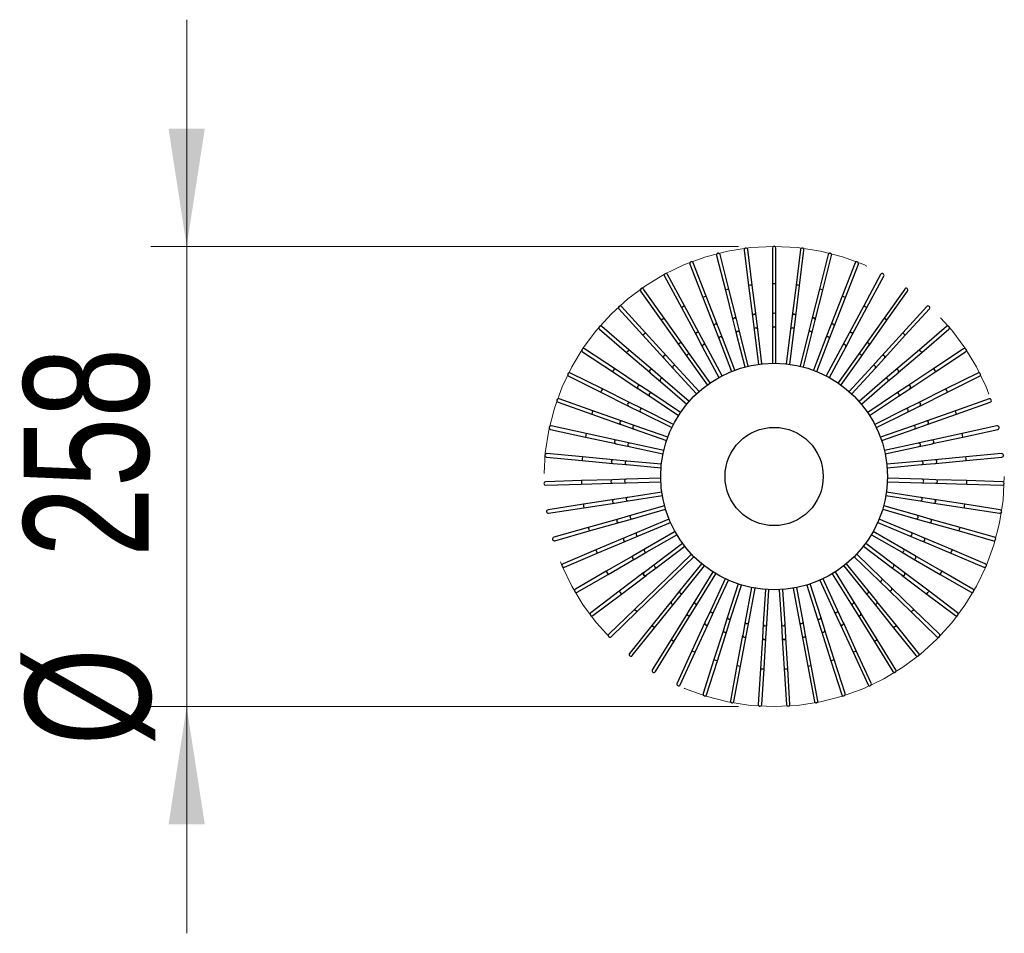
# Model space of a CAD drawing. Header units: millimetres. Extents: x 74 to 103, y 124 to 242.
# Tile 17 of 17: x 74 to 102, y 216 to 242. Entities that reach past the tile are written whole.
import ezdxf

# ---------------------------------------------------------------- set-up
doc = ezdxf.new("R2010")
doc.units = ezdxf.units.MM
doc.linetypes.add('CENTERX2', pattern=[20.32, 12.7, -2.54, 2.54, -2.54])
doc.styles.add('SLDTEXTSTYLE0', font='TXT', dxfattribs={"width": 0.75})
doc.dimstyles.new('SLDDIMSTYLE2', dxfattribs={"dimtxt": 3.5, "dimasz": 3.302, "dimexe": 0, "dimexo": 0.0625, "dimgap": 0.875, "dimtad": 1, "dimdec": 0, "dimlfac": 20, "dimrnd": 1e-09, "dimzin": 12, "dimdsep": 46, "dimtxsty": 'SLDTEXTSTYLE0', "dimsah": 1, "dimcen": 0.09, "dimadec": 0, "dimazin": 3, "dimtfac": 1, "dimtdec": 0, "dimtmove": 0, "dimatfit": 0, "dimfxl": 0, "dimfrac": 2, "dimtolj": 1, "dimtzin": 12, "dimarcsym": 0})

# ---------------------------------------------------------------- blocks, each defined once
blk = doc.blocks.new('_D_2')
at = {"color": 7, "linetype": 'Continuous', "lineweight": 0}
for p, q in [((78.933, 235.627), (78.933, 241.977)), ((94.378, 235.627), (77.933, 235.627)), ((78.933, 222.743), (78.933, 235.627)), ((94.378, 222.743), (77.933, 222.743)), ((78.933, 222.743), (78.933, 216.393))]:
    blk.add_line(p, q, dxfattribs=at)
at = {"color": 7, "linetype": 'Continuous', "lineweight": 18}
for points in [[(78.933, 235.627), (79.441, 238.929), (78.425, 238.929)], [(78.933, 222.743), (78.425, 219.441), (79.441, 219.441)]]:
    blk.add_solid(points, dxfattribs=at)
at = {"color": 7, "linetype": 'Continuous', "lineweight": 18, "char_height": 3.5, "attachment_point": 1, "rotation": 90, "style": 'SLDTEXTSTYLE0'}
for s, insert in [('258', (74.367, 226.93)), ('%%c', (74.421, 221.652))]:
    blk.add_mtext(s, dxfattribs=dict(at, insert=insert))

msp = doc.modelspace()

# ---------------------------------------------------------------- linework, layer by layer
at = {"color": 7, "linetype": 'Continuous', "lineweight": 25}
for p, q in [((94.10981, 234.43076), (93.8659, 235.40055)), ((94.54192, 235.52693), (94.66481, 234.5345)), ((94.76405, 234.54679), (94.64117, 235.53921)), ((95.3276, 235.58155), (95.3276, 234.58155)), ((95.4276, 234.58155), (95.4276, 235.58155)), ((96.11403, 235.53921), (95.99115, 234.54679)), ((96.09039, 234.5345), (96.21328, 235.52693)), ((96.8893, 235.40055), (96.64539, 234.43076)), ((93.02029, 235.13155), (93.38154, 234.19908)), ((93.47478, 234.2352), (93.11354, 235.16767)), ((93.76892, 235.37616), (94.01283, 234.40637)), ((96.74237, 234.40637), (96.98628, 235.37616)), ((97.64166, 235.16767), (97.28042, 234.2352)), ((97.37366, 234.19908), (97.73491, 235.13155)), ((92.8686, 233.96309), (92.39551, 234.8441)), ((98.35969, 234.8441), (97.8866, 233.96309)), ((92.30741, 234.79679), (92.7805, 233.91578)), ((95.3276, 234.58155), (95.3276, 233.71296)), ((95.3776, 234.58155), (95.3276, 234.58155)), ((95.4276, 234.58155), (95.3776, 234.58155)), ((95.4276, 233.71296), (95.4276, 234.58155)), ((97.9747, 233.91578), (98.44779, 234.79679)), ((91.64106, 234.37697), (92.21883, 233.56077)), ((92.30045, 233.61855), (91.72268, 234.43474)), ((94.06132, 234.41856), (94.01283, 234.40637)), ((94.01283, 234.40637), (94.22469, 233.56401)), ((94.10981, 234.43076), (94.06132, 234.41856)), ((94.32167, 233.5884), (94.10981, 234.43076)), ((94.71443, 234.54065), (94.66481, 234.5345)), ((94.66481, 234.5345), (94.77155, 233.6725)), ((94.76405, 234.54679), (94.71443, 234.54065)), ((94.87079, 233.68479), (94.76405, 234.54679)), ((95.99115, 234.54679), (95.88441, 233.68479)), ((95.98365, 233.6725), (96.09039, 234.5345)), ((96.04077, 234.54065), (95.99115, 234.54679)), ((96.09039, 234.5345), (96.04077, 234.54065)), ((96.64539, 234.43076), (96.43353, 233.5884)), ((96.53051, 233.56401), (96.74237, 234.40637)), ((96.69388, 234.41856), (96.64539, 234.43076)), ((96.74237, 234.40637), (96.69388, 234.41856)), ((99.03252, 234.43474), (98.45475, 233.61855)), ((98.53637, 233.56077), (99.11414, 234.37697)), ((93.42816, 234.21714), (93.38154, 234.19908)), ((93.38154, 234.19908), (93.69531, 233.38914)), ((93.47478, 234.2352), (93.42816, 234.21714)), ((93.78855, 233.42527), (93.47478, 234.2352)), ((97.28042, 234.2352), (96.96665, 233.42527)), ((97.05989, 233.38914), (97.37366, 234.19908)), ((97.32704, 234.21714), (97.28042, 234.2352)), ((97.37366, 234.19908), (97.32704, 234.21714)), ((91.03136, 233.87844), (91.70505, 233.13943)), ((91.77895, 233.2068), (91.10526, 233.94581)), ((92.82455, 233.93943), (92.7805, 233.91578)), ((92.7805, 233.91578), (93.19142, 233.15054)), ((92.8686, 233.96309), (92.82455, 233.93943)), ((93.27953, 233.19785), (92.8686, 233.96309)), ((97.8866, 233.96309), (97.47568, 233.19785)), ((97.56378, 233.15054), (97.9747, 233.91578)), ((97.93065, 233.93943), (97.8866, 233.96309)), ((97.9747, 233.91578), (97.93065, 233.93943)), ((99.64994, 233.94581), (98.97625, 233.2068)), ((99.05015, 233.13943), (99.72385, 233.87844)), ((92.25964, 233.58966), (92.21883, 233.56077)), ((92.21883, 233.56077), (92.72068, 232.85183)), ((92.30045, 233.61855), (92.25964, 233.58966)), ((92.8023, 232.90961), (92.30045, 233.61855)), ((94.22469, 233.56401), (94.22529, 233.56165)), ((94.22529, 233.56165), (94.31909, 233.18867)), ((94.32226, 233.58604), (94.32167, 233.5884)), ((94.41607, 233.21306), (94.32226, 233.58604)), ((94.77155, 233.6725), (94.77185, 233.67008)), ((94.77185, 233.67008), (94.81911, 233.2884)), ((94.87109, 233.68237), (94.87079, 233.68479)), ((94.91836, 233.30069), (94.87109, 233.68237)), ((95.3276, 233.71296), (95.3276, 233.71053)), ((95.3276, 233.71053), (95.3276, 233.32593)), ((95.4276, 233.71053), (95.4276, 233.71296)), ((95.4276, 233.32593), (95.4276, 233.71053)), ((95.88411, 233.68237), (95.83684, 233.30069)), ((95.88441, 233.68479), (95.88411, 233.68237)), ((95.93609, 233.2884), (95.98335, 233.67008)), ((95.98335, 233.67008), (95.98365, 233.6725)), ((96.43294, 233.58604), (96.33913, 233.21306)), ((96.43353, 233.5884), (96.43294, 233.58604)), ((96.43611, 233.18867), (96.52992, 233.56165)), ((96.52992, 233.56165), (96.53051, 233.56401)), ((98.45475, 233.61855), (97.9529, 232.90961)), ((98.03452, 232.85183), (98.53637, 233.56077)), ((98.49556, 233.58966), (98.45475, 233.61855)), ((98.53637, 233.56077), (98.49556, 233.58966)), ((90.48754, 233.30876), (91.24694, 232.65814)), ((91.312, 232.73408), (90.5526, 233.3847)), ((91.77895, 233.2068), (91.742, 233.17311)), ((92.36412, 232.5649), (91.77895, 233.2068)), ((93.28068, 233.19571), (93.27953, 233.19785)), ((93.46263, 232.85687), (93.28068, 233.19571)), ((93.69531, 233.38914), (93.69619, 233.38687)), ((93.69619, 233.38687), (93.83512, 233.02824)), ((93.78943, 233.42299), (93.78855, 233.42527)), ((93.92837, 233.06437), (93.78943, 233.42299)), ((94.31909, 233.18867), (94.55478, 232.25158)), ((94.65176, 232.27597), (94.41607, 233.21306)), ((94.81911, 233.2884), (94.93786, 232.32945)), ((95.0371, 232.34174), (94.91836, 233.30069)), ((95.3276, 233.32593), (95.3276, 232.35966)), ((95.4276, 232.35966), (95.4276, 233.32593)), ((95.83684, 233.30069), (95.7181, 232.34174)), ((95.81734, 232.32945), (95.93609, 233.2884)), ((96.33913, 233.21306), (96.10344, 232.27597)), ((96.20042, 232.25158), (96.43611, 233.18867)), ((96.96577, 233.42299), (96.82683, 233.06437)), ((96.92008, 233.02824), (97.05901, 233.38687)), ((96.96665, 233.42527), (96.96577, 233.42299)), ((97.05901, 233.38687), (97.05989, 233.38914)), ((97.47452, 233.19571), (97.29257, 232.85687)), ((97.47568, 233.19785), (97.47452, 233.19571)), ((98.97625, 233.2068), (98.39108, 232.5649)), ((99.0132, 233.17311), (98.97625, 233.2068)), ((100.2026, 233.3847), (99.4432, 232.73408)), ((99.50826, 232.65814), (100.26767, 233.30876)), ((91.742, 233.17311), (91.70505, 233.13943)), ((91.70505, 233.13943), (92.29022, 232.49753)), ((92.80371, 232.90762), (92.8023, 232.90961)), ((93.02592, 232.59371), (92.80371, 232.90762)), ((93.19142, 233.15054), (93.19258, 233.1484)), ((93.19258, 233.1484), (93.37453, 232.80956)), ((93.83512, 233.02824), (94.18418, 232.12722)), ((94.27742, 232.16335), (93.92837, 233.06437)), ((96.82683, 233.06437), (96.47778, 232.16335)), ((96.57102, 232.12722), (96.92008, 233.02824)), ((97.38067, 232.80956), (97.56262, 233.1484)), ((97.56262, 233.1484), (97.56378, 233.15054)), ((97.95149, 232.90762), (97.72928, 232.59371)), ((97.9529, 232.90961), (97.95149, 232.90762)), ((98.46499, 232.49753), (99.05015, 233.13943)), ((99.05015, 233.13943), (99.0132, 233.17311)), ((90.01784, 232.67657), (90.85145, 232.12421)), ((90.90668, 232.20757), (90.07308, 232.75993)), ((91.27947, 232.69611), (91.24694, 232.65814)), ((91.24694, 232.65814), (91.90655, 232.09302)), ((91.312, 232.73408), (91.27947, 232.69611)), ((91.97161, 232.16896), (91.312, 232.73408)), ((92.72068, 232.85183), (92.72209, 232.84984)), ((92.72209, 232.84984), (92.9443, 232.53594)), ((93.37453, 232.80956), (93.83166, 231.95826)), ((93.91977, 232.00557), (93.46263, 232.85687)), ((97.29257, 232.85687), (96.83544, 232.00557)), ((96.92354, 231.95826), (97.38067, 232.80956)), ((97.8109, 232.53594), (98.03311, 232.84984)), ((98.03311, 232.84984), (98.03452, 232.85183)), ((99.4432, 232.73408), (98.78359, 232.16896)), ((98.84865, 232.09302), (99.50826, 232.65814)), ((99.47573, 232.69611), (99.4432, 232.73408)), ((99.50826, 232.65814), (99.47573, 232.69611)), ((100.68212, 232.75993), (99.84852, 232.20757)), ((99.90375, 232.12421), (100.73736, 232.67657)), ((92.29022, 232.49753), (92.29186, 232.49573)), ((92.29186, 232.49573), (92.55096, 232.21151)), ((92.36576, 232.5631), (92.36412, 232.5649)), ((92.62486, 232.27888), (92.36576, 232.5631)), ((92.9443, 232.53594), (93.50259, 231.74727)), ((93.58421, 231.80504), (93.02592, 232.59371)), ((97.72928, 232.59371), (97.171, 231.80504)), ((97.25261, 231.74727), (97.8109, 232.53594)), ((98.38944, 232.5631), (98.13034, 232.27888)), ((98.20424, 232.21151), (98.46334, 232.49573)), ((98.39108, 232.5649), (98.38944, 232.5631)), ((98.46334, 232.49573), (98.46499, 232.49753)), ((90.56914, 231.63524), (89.67398, 232.08098)), ((90.87907, 232.16589), (90.85145, 232.12421)), ((90.85145, 232.12421), (91.5755, 231.64443)), ((90.90668, 232.20757), (90.87907, 232.16589)), ((91.63074, 231.72779), (90.90668, 232.20757)), ((91.90655, 232.09302), (91.9084, 232.09144)), ((91.9084, 232.09144), (92.20047, 231.84121)), ((91.97346, 232.16738), (91.97161, 232.16896)), ((92.26553, 231.91715), (91.97346, 232.16738)), ((92.55096, 232.21151), (93.20193, 231.49743)), ((93.27583, 231.5648), (92.62486, 232.27888)), ((98.13034, 232.27888), (97.47937, 231.5648)), ((97.55327, 231.49743), (98.20424, 232.21151)), ((98.78174, 232.16738), (98.48967, 231.91715)), ((98.55473, 231.84121), (98.8468, 232.09144)), ((98.78359, 232.16896), (98.78174, 232.16738)), ((98.8468, 232.09144), (98.84865, 232.09302)), ((99.84852, 232.20757), (99.12446, 231.72779)), ((99.1797, 231.64443), (99.90375, 232.12421)), ((99.87614, 232.16589), (99.84852, 232.20757)), ((99.90375, 232.12421), (99.87614, 232.16589)), ((101.08123, 232.08098), (100.18606, 231.63524)), ((89.6294, 231.99146), (90.52456, 231.54572)), ((92.20047, 231.84121), (92.93426, 231.21254)), ((92.99932, 231.28848), (92.26553, 231.91715)), ((98.48967, 231.91715), (97.75588, 231.28848)), ((97.82094, 231.21254), (98.55473, 231.84121)), ((100.23064, 231.54572), (101.1258, 231.99146)), ((90.54685, 231.59048), (90.52456, 231.54572)), ((90.52456, 231.54572), (91.30209, 231.15856)), ((90.56914, 231.63524), (90.54685, 231.59048)), ((91.34667, 231.24807), (90.56914, 231.63524)), ((91.5755, 231.64443), (91.57754, 231.64309)), ((91.57754, 231.64309), (91.89814, 231.43065)), ((91.63277, 231.72645), (91.63074, 231.72779)), ((91.95337, 231.51401), (91.63277, 231.72645)), ((99.12243, 231.72645), (98.80183, 231.51401)), ((98.85706, 231.43065), (99.17767, 231.64309)), ((99.12446, 231.72779), (99.12243, 231.72645)), ((99.17767, 231.64309), (99.1797, 231.64443)), ((100.18606, 231.63524), (99.40853, 231.24807)), ((99.45311, 231.15856), (100.23064, 231.54572)), ((100.20835, 231.59048), (100.18606, 231.63524)), ((100.23064, 231.54572), (100.20835, 231.59048)), ((89.3281, 231.2638), (90.27125, 230.93145)), ((90.30449, 231.02576), (89.36133, 231.35812)), ((91.89814, 231.43065), (92.70362, 230.89691)), ((92.75886, 230.98027), (91.95337, 231.51401)), ((98.80183, 231.51401), (97.99634, 230.98027)), ((98.05158, 230.89691), (98.85706, 231.43065)), ((101.39387, 231.35812), (100.45072, 231.02576)), ((100.48395, 230.93145), (101.42711, 231.2638)), ((90.28787, 230.9786), (90.27125, 230.93145)), ((90.30449, 231.02576), (90.28787, 230.9786)), ((91.1237, 230.73708), (90.30449, 231.02576)), ((91.30209, 231.15856), (91.30427, 231.15747)), ((91.30427, 231.15747), (91.64855, 230.98604)), ((91.34885, 231.24699), (91.34667, 231.24807)), ((91.69313, 231.07556), (91.34885, 231.24699)), ((91.64855, 230.98604), (92.51352, 230.55534)), ((92.5581, 230.64485), (91.69313, 231.07556)), ((99.06208, 231.07556), (98.1971, 230.64485)), ((98.24168, 230.55534), (99.10665, 230.98604)), ((99.40635, 231.24699), (99.06208, 231.07556)), ((99.10665, 230.98604), (99.45093, 231.15747)), ((99.40853, 231.24807), (99.40635, 231.24699)), ((99.45093, 231.15747), (99.45311, 231.15856)), ((100.45072, 231.02576), (99.6315, 230.73708)), ((100.46733, 230.9786), (100.45072, 231.02576)), ((100.48395, 230.93145), (100.46733, 230.9786)), ((90.27125, 230.93145), (91.09046, 230.64277)), ((91.126, 230.73627), (91.1237, 230.73708)), ((91.48873, 230.60845), (91.126, 230.73627)), ((99.62921, 230.73627), (99.26647, 230.60845)), ((99.6315, 230.73708), (99.62921, 230.73627)), ((99.66474, 230.64277), (100.48395, 230.93145)), ((89.11849, 230.50463), (90.09534, 230.2907)), ((90.11674, 230.38838), (89.13989, 230.60232)), ((91.09046, 230.64277), (91.09276, 230.64196)), ((91.09276, 230.64196), (91.4555, 230.51413)), ((91.4555, 230.51413), (92.36684, 230.19299)), ((92.40007, 230.28731), (91.48873, 230.60845)), ((99.26647, 230.60845), (98.35513, 230.28731)), ((98.38836, 230.19299), (99.29971, 230.51413)), ((99.29971, 230.51413), (99.66244, 230.64196)), ((99.66244, 230.64196), (99.66474, 230.64277)), ((101.61531, 230.60232), (100.63847, 230.38838)), ((100.65986, 230.2907), (101.63671, 230.50463)), ((90.10604, 230.33954), (90.09534, 230.2907)), ((90.09534, 230.2907), (90.94382, 230.10488)), ((90.11674, 230.38838), (90.10604, 230.33954)), ((90.96521, 230.20256), (90.11674, 230.38838)), ((90.96759, 230.20204), (90.96521, 230.20256)), ((91.34329, 230.11977), (90.96759, 230.20204)), ((99.78761, 230.20204), (99.41191, 230.11977)), ((99.78999, 230.20256), (99.78761, 230.20204)), ((100.63847, 230.38838), (99.78999, 230.20256)), ((99.81138, 230.10488), (100.65986, 230.2907)), ((100.64916, 230.33954), (100.63847, 230.38838)), ((100.65986, 230.2907), (100.64916, 230.33954)), ((90.94382, 230.10488), (90.9462, 230.10436)), ((90.9462, 230.10436), (91.32189, 230.02208)), ((91.32189, 230.02208), (92.2658, 229.81536)), ((92.28719, 229.91305), (91.34329, 230.11977)), ((99.41191, 230.11977), (98.46801, 229.91305)), ((98.48941, 229.81536), (99.43331, 230.02208)), ((99.43331, 230.02208), (99.809, 230.10436)), ((99.809, 230.10436), (99.81138, 230.10488)), ((89.00377, 229.72546), (89.99951, 229.63319)), ((90.00873, 229.73276), (89.013, 229.82503)), ((90.00412, 229.68298), (89.99951, 229.63319)), ((89.99951, 229.63319), (90.86439, 229.55305)), ((90.00873, 229.73276), (90.00412, 229.68298)), ((90.87362, 229.65262), (90.00873, 229.73276)), ((90.87604, 229.6524), (90.87362, 229.65262)), ((91.259, 229.61691), (90.87604, 229.6524)), ((92.22115, 229.52775), (91.259, 229.61691)), ((99.4962, 229.61691), (98.53405, 229.52775)), ((99.87916, 229.6524), (99.4962, 229.61691)), ((99.88158, 229.65262), (99.87916, 229.6524)), ((100.74647, 229.73276), (99.88158, 229.65262)), ((99.89081, 229.55305), (100.75569, 229.63319)), ((101.7422, 229.82503), (100.74647, 229.73276)), ((100.75108, 229.68298), (100.74647, 229.73276)), ((100.75569, 229.63319), (100.75108, 229.68298)), ((100.75569, 229.63319), (101.75143, 229.72546)), ((90.86439, 229.55305), (90.86682, 229.55282)), ((90.86682, 229.55282), (91.24977, 229.51734)), ((91.24977, 229.51734), (92.21192, 229.42818)), ((98.54328, 229.42818), (99.50543, 229.51734)), ((99.50543, 229.51734), (99.88838, 229.55282)), ((99.88838, 229.55282), (99.89081, 229.55305)), ((89.98212, 229.06884), (88.98259, 229.03805)), ((90.8503, 229.09559), (89.98212, 229.06884)), ((89.98212, 229.06884), (89.98366, 229.01887)), ((90.85273, 229.09567), (90.8503, 229.09559)), ((91.23715, 229.10751), (90.85273, 229.09567)), ((92.20296, 229.13727), (91.23715, 229.10751)), ((99.51805, 229.10751), (98.55224, 229.13727)), ((99.90247, 229.09567), (99.51805, 229.10751)), ((99.9049, 229.09559), (99.90247, 229.09567)), ((100.77308, 229.06884), (99.9049, 229.09559)), ((100.77154, 229.01887), (100.77308, 229.06884)), ((101.77261, 229.03805), (100.77308, 229.06884)), ((88.98567, 228.93809), (89.9852, 228.96889)), ((89.98366, 229.01887), (89.9852, 228.96889)), ((89.9852, 228.96889), (90.85338, 228.99564)), ((90.85338, 228.99564), (90.85581, 228.99571)), ((90.85581, 228.99571), (91.24023, 229.00756)), ((91.24023, 229.00756), (92.20604, 229.03731)), ((98.54916, 229.03731), (99.51498, 229.00756)), ((99.51498, 229.00756), (99.89939, 228.99571)), ((99.89939, 228.99571), (99.90182, 228.99564)), ((99.90182, 228.99564), (100.77, 228.96889)), ((100.77, 228.96889), (100.77154, 229.01887)), ((100.77, 228.96889), (101.76953, 228.93809)), ((90.89561, 228.53992), (90.0373, 228.40668)), ((90.89801, 228.54029), (90.89561, 228.53992)), ((91.27806, 228.59928), (90.89801, 228.54029)), ((90.91335, 228.44147), (91.2934, 228.50047)), ((92.23289, 228.7475), (91.27806, 228.59928)), ((91.2934, 228.50047), (92.24823, 228.64869)), ((98.50697, 228.64869), (99.4618, 228.50047)), ((99.47714, 228.59928), (98.52231, 228.7475)), ((99.4618, 228.50047), (99.84185, 228.44147)), ((99.85719, 228.54029), (99.47714, 228.59928)), ((99.8596, 228.53992), (99.85719, 228.54029)), ((100.71791, 228.40668), (99.8596, 228.53992)), ((90.0373, 228.40668), (89.04913, 228.25329)), ((89.06447, 228.15447), (90.05264, 228.30787)), ((90.0373, 228.40668), (90.04497, 228.35727)), ((90.04497, 228.35727), (90.05264, 228.30787)), ((90.05264, 228.30787), (90.91094, 228.4411)), ((90.91094, 228.4411), (90.91335, 228.44147)), ((92.3105, 228.36437), (91.38111, 228.09994)), ((91.40848, 228.00376), (92.33787, 228.26819)), ((98.41734, 228.26819), (99.34672, 228.00376)), ((99.37409, 228.09994), (98.4447, 228.36437)), ((99.84185, 228.44147), (99.84426, 228.4411)), ((99.84426, 228.4411), (100.70257, 228.30787)), ((100.70257, 228.30787), (100.71024, 228.35727)), ((100.70257, 228.30787), (101.69073, 228.15447)), ((100.71024, 228.35727), (100.71791, 228.40668)), ((101.70607, 228.25329), (100.71791, 228.40668)), ((91.00886, 227.99402), (90.17343, 227.75632)), ((91.0112, 227.99469), (91.00886, 227.99402)), ((91.38111, 228.09994), (91.0112, 227.99469)), ((91.03857, 227.89851), (91.40848, 228.00376)), ((92.4346, 227.99368), (91.54475, 227.61704)), ((99.21045, 227.61704), (98.3206, 227.99368)), ((99.34672, 228.00376), (99.71664, 227.89851)), ((99.744, 227.99469), (99.37409, 228.09994)), ((99.74635, 227.99402), (99.744, 227.99469)), ((100.58178, 227.75632), (99.74635, 227.99402)), ((90.17343, 227.75632), (89.2116, 227.48266)), ((90.17343, 227.75632), (90.18711, 227.70823)), ((90.18711, 227.70823), (90.20079, 227.66014)), ((90.20079, 227.66014), (91.03622, 227.89784)), ((91.03622, 227.89784), (91.03857, 227.89851)), ((91.58373, 227.52495), (92.47358, 227.90159)), ((98.28162, 227.90159), (99.17147, 227.52495)), ((99.71664, 227.89851), (99.71898, 227.89784)), ((99.71898, 227.89784), (100.55441, 227.66014)), ((100.55441, 227.66014), (100.56809, 227.70823)), ((100.56809, 227.70823), (100.58178, 227.75632)), ((101.5436, 227.48266), (100.58178, 227.75632)), ((89.23897, 227.38648), (90.20079, 227.66014)), ((91.18833, 227.46618), (90.38844, 227.12762)), ((91.19058, 227.46713), (91.18833, 227.46618)), ((91.54475, 227.61704), (91.19058, 227.46713)), ((91.22955, 227.37504), (91.58373, 227.52495)), ((92.60331, 227.64105), (91.76649, 227.15791)), ((91.81649, 227.07131), (92.65331, 227.55445)), ((98.10189, 227.55445), (98.93871, 227.07131)), ((98.98871, 227.15791), (98.15189, 227.64105)), ((99.17147, 227.52495), (99.52565, 227.37504)), ((99.56463, 227.46713), (99.21045, 227.61704)), ((99.56687, 227.46618), (99.56463, 227.46713)), ((100.36676, 227.12762), (99.56687, 227.46618)), ((100.55441, 227.66014), (101.51624, 227.38648)), ((90.38844, 227.12762), (89.46754, 226.73783)), ((90.38844, 227.12762), (90.40793, 227.08157)), ((90.42742, 227.03553), (91.22731, 227.37409)), ((91.22731, 227.37409), (91.22955, 227.37504)), ((91.76649, 227.15791), (91.43342, 226.96562)), ((92.81408, 227.31182), (92.04298, 226.72952)), ((92.10324, 226.64971), (92.87434, 227.23202)), ((97.88086, 227.23202), (98.65196, 226.64971)), ((98.71222, 226.72952), (97.94112, 227.31182)), ((99.32178, 226.96562), (98.98871, 227.15791)), ((99.52565, 227.37504), (99.52789, 227.37409)), ((99.52789, 227.37409), (100.32778, 227.03553)), ((100.34727, 227.08157), (100.36676, 227.12762)), ((101.28766, 226.73783), (100.36676, 227.12762)), ((89.50652, 226.64574), (90.42742, 227.03553)), ((90.40793, 227.08157), (90.42742, 227.03553)), ((91.43131, 226.9644), (90.67909, 226.5301)), ((90.72909, 226.4435), (91.48131, 226.87779)), ((91.43342, 226.96562), (91.43131, 226.9644)), ((93.06371, 227.011), (91.46858, 225.46426)), ((91.48131, 226.87779), (91.48342, 226.87901)), ((91.48342, 226.87901), (91.81649, 227.07131)), ((91.5382, 225.39247), (93.13332, 226.9392)), ((97.62188, 226.9392), (98.31558, 226.26655)), ((98.38519, 226.33834), (97.69149, 227.011)), ((98.93871, 227.07131), (99.27178, 226.87901)), ((99.27178, 226.87901), (99.27389, 226.87779)), ((99.27389, 226.87779), (100.02611, 226.4435)), ((99.32389, 226.9644), (99.32178, 226.96562)), ((100.07611, 226.5301), (99.32389, 226.9644)), ((100.32778, 227.03553), (100.34727, 227.08157)), ((100.32778, 227.03553), (101.24868, 226.64574)), ((92.04298, 226.72952), (91.73606, 226.49774)), ((91.79632, 226.41794), (92.10324, 226.64971)), ((93.34841, 226.74312), (92.74263, 225.99032)), ((92.82054, 225.92763), (93.42632, 226.68043)), ((97.32888, 226.68043), (97.93466, 225.92763)), ((98.01257, 225.99032), (97.40679, 226.74312)), ((98.65196, 226.64971), (98.95888, 226.41794)), ((99.01914, 226.49774), (98.71222, 226.72952)), ((90.67909, 226.5301), (89.81307, 226.0301)), ((89.86307, 225.9435), (90.72909, 226.4435)), ((90.67909, 226.5301), (90.70409, 226.4868)), ((90.70409, 226.4868), (90.72909, 226.4435)), ((91.73412, 226.49628), (91.04097, 225.97283)), ((91.10123, 225.89303), (91.79438, 226.41647)), ((91.73606, 226.49774), (91.73412, 226.49628)), ((91.79438, 226.41647), (91.79632, 226.41794)), ((93.66387, 226.51227), (93.1552, 225.69073)), ((93.24022, 225.63808), (93.7489, 226.45963)), ((94.00532, 226.32193), (93.60145, 225.44411)), ((97.15375, 225.44411), (96.74988, 226.32193)), ((97.0063, 226.45963), (97.51498, 225.63808)), ((97.6, 225.69073), (97.09133, 226.51227)), ((98.6613, 226.07061), (98.38519, 226.33834)), ((98.95888, 226.41794), (98.96082, 226.41647)), ((98.96082, 226.41647), (99.65397, 225.89303)), ((99.02108, 226.49628), (99.01914, 226.49774)), ((99.71423, 225.97283), (99.02108, 226.49628)), ((100.02611, 226.4435), (100.05111, 226.4868)), ((100.02611, 226.4435), (100.89213, 225.9435)), ((100.05111, 226.4868), (100.07611, 226.5301)), ((100.94213, 226.0301), (100.07611, 226.5301)), ((93.6923, 225.40231), (94.09616, 226.28013)), ((94.36756, 226.17499), (94.07464, 225.25419)), ((94.16993, 225.22388), (94.46286, 226.14468)), ((94.74512, 226.07369), (94.56757, 225.12387)), ((94.66586, 225.10549), (94.84342, 226.05531)), ((95.13226, 226.01954), (95.07278, 225.05511)), ((95.17259, 225.04895), (95.23207, 226.01339)), ((95.52313, 226.01339), (95.58261, 225.04895)), ((95.68242, 225.05511), (95.62294, 226.01954)), ((95.91178, 226.05531), (96.08934, 225.10549)), ((96.18763, 225.12387), (96.01008, 226.07369)), ((96.29234, 226.14468), (96.58527, 225.22388)), ((96.68057, 225.25419), (96.38764, 226.17499)), ((96.65904, 226.28013), (97.0629, 225.40231)), ((98.31558, 226.26655), (98.59169, 225.99882)), ((98.66305, 226.06891), (98.6613, 226.07061)), ((99.28662, 225.46426), (98.66305, 226.06891)), ((91.04097, 225.97283), (90.24295, 225.3702)), ((90.30322, 225.2904), (91.10123, 225.89303)), ((91.04097, 225.97283), (91.0711, 225.93293)), ((91.0711, 225.93293), (91.10123, 225.89303)), ((92.74263, 225.99032), (92.50152, 225.69069)), ((92.57943, 225.628), (92.82054, 225.92763)), ((97.93466, 225.92763), (98.17577, 225.628)), ((98.25368, 225.69069), (98.01257, 225.99032)), ((98.59169, 225.99882), (98.59344, 225.99712)), ((98.59344, 225.99712), (99.21701, 225.39247)), ((99.65397, 225.89303), (99.6841, 225.93293)), ((99.65397, 225.89303), (100.45199, 225.2904)), ((99.6841, 225.93293), (99.71423, 225.97283)), ((100.51225, 225.3702), (99.71423, 225.97283)), ((91.46858, 225.46426), (90.75067, 224.76813)), ((91.46858, 225.46426), (91.50339, 225.42836)), ((92.49999, 225.68879), (91.95545, 225.01209)), ((92.03336, 224.9494), (92.5779, 225.6261)), ((92.50152, 225.69069), (92.49999, 225.68879)), ((92.5779, 225.6261), (92.57943, 225.628)), ((93.1552, 225.69073), (92.95273, 225.36374)), ((93.03776, 225.31109), (93.24022, 225.63808)), ((97.51498, 225.63808), (97.71745, 225.31109)), ((97.80247, 225.36374), (97.6, 225.69073)), ((98.17577, 225.628), (98.1773, 225.6261)), ((98.1773, 225.6261), (98.72184, 224.9494)), ((98.25521, 225.68879), (98.25368, 225.69069)), ((98.79975, 225.01209), (98.25521, 225.68879)), ((99.25181, 225.42836), (99.28662, 225.46426)), ((100.00453, 224.76813), (99.28662, 225.46426)), ((90.82028, 224.69634), (91.5382, 225.39247)), ((91.50339, 225.42836), (91.5382, 225.39247)), ((92.95145, 225.36167), (92.4942, 224.62318)), ((92.57922, 224.57053), (93.03647, 225.30902)), ((92.95273, 225.36374), (92.95145, 225.36167)), ((93.03647, 225.30902), (93.03776, 225.31109)), ((93.60145, 225.44411), (93.44071, 225.09471)), ((93.53155, 225.05292), (93.6923, 225.40231)), ((94.07464, 225.25419), (93.95804, 224.88769)), ((94.05334, 224.85738), (94.16993, 225.22388)), ((96.58527, 225.22388), (96.70186, 224.85738)), ((96.79716, 224.88769), (96.68057, 225.25419)), ((97.0629, 225.40231), (97.22365, 225.05292)), ((97.31449, 225.09471), (97.15375, 225.44411)), ((97.71745, 225.31109), (97.71873, 225.30902)), ((97.71873, 225.30902), (98.17598, 224.57053)), ((97.80375, 225.36167), (97.80247, 225.36374)), ((98.261, 224.62318), (97.80375, 225.36167)), ((99.21701, 225.39247), (99.25181, 225.42836)), ((99.21701, 225.39247), (99.93492, 224.69634)), ((91.95545, 225.01209), (91.32853, 224.23301)), ((91.40644, 224.17032), (92.03336, 224.9494)), ((91.95545, 225.01209), (91.99441, 224.98074)), ((91.99441, 224.98074), (92.03336, 224.9494)), ((93.43969, 225.0925), (93.07665, 224.30342)), ((93.1675, 224.26162), (93.53054, 225.0507)), ((93.44071, 225.09471), (93.43969, 225.0925)), ((93.53054, 225.0507), (93.53155, 225.05292)), ((94.56757, 225.12387), (94.4969, 224.74582)), ((94.5952, 224.72744), (94.66586, 225.10549)), ((95.07278, 225.05511), (95.0491, 224.67124)), ((95.14891, 224.66508), (95.17259, 225.04895)), ((95.58261, 225.04895), (95.60629, 224.66508)), ((95.7061, 224.67124), (95.68242, 225.05511)), ((96.08934, 225.10549), (96.16001, 224.72744)), ((96.2583, 224.74582), (96.18763, 225.12387)), ((97.22365, 225.05292), (97.22466, 225.0507)), ((97.22466, 225.0507), (97.5877, 224.26162)), ((97.31551, 225.0925), (97.31449, 225.09471)), ((97.67855, 224.30342), (97.31551, 225.0925)), ((98.72184, 224.9494), (98.76079, 224.98074)), ((98.72184, 224.9494), (99.34876, 224.17032)), ((98.76079, 224.98074), (98.79975, 225.01209)), ((99.42667, 224.23301), (98.79975, 225.01209)), ((93.9573, 224.88537), (93.69399, 224.05766)), ((93.78928, 224.02734), (94.0526, 224.85506)), ((93.95804, 224.88769), (93.9573, 224.88537)), ((94.0526, 224.85506), (94.05334, 224.85738)), ((94.49645, 224.74342), (94.33685, 223.88962)), ((94.43514, 223.87125), (94.59475, 224.72505)), ((94.4969, 224.74582), (94.49645, 224.74342)), ((94.59475, 224.72505), (94.5952, 224.72744)), ((95.04895, 224.66881), (94.99548, 223.80187)), ((95.0491, 224.67124), (95.04895, 224.66881)), ((95.09529, 223.79571), (95.14876, 224.66265)), ((95.14876, 224.66265), (95.14891, 224.66508)), ((95.60629, 224.66508), (95.60644, 224.66265)), ((95.60644, 224.66265), (95.65991, 223.79571)), ((95.70625, 224.66881), (95.7061, 224.67124)), ((95.75972, 223.80187), (95.70625, 224.66881)), ((96.16001, 224.72744), (96.16045, 224.72505)), ((96.16045, 224.72505), (96.32006, 223.87125)), ((96.25875, 224.74342), (96.2583, 224.74582)), ((96.41835, 223.88962), (96.25875, 224.74342)), ((96.70186, 224.85738), (96.7026, 224.85506)), ((96.7026, 224.85506), (96.96592, 224.02734)), ((96.7979, 224.88537), (96.79716, 224.88769)), ((97.06121, 224.05766), (96.7979, 224.88537)), ((92.4942, 224.62318), (91.96777, 223.77296)), ((92.05279, 223.72032), (92.57922, 224.57053)), ((92.4942, 224.62318), (92.53671, 224.59685)), ((92.53671, 224.59685), (92.57922, 224.57053)), ((98.17598, 224.57053), (98.21849, 224.59685)), ((98.17598, 224.57053), (98.70241, 223.72032)), ((98.21849, 224.59685), (98.261, 224.62318)), ((98.78743, 223.77296), (98.261, 224.62318)), ((93.07665, 224.30342), (92.65869, 223.39495)), ((92.74954, 223.35316), (93.1675, 224.26162)), ((93.07665, 224.30342), (93.12208, 224.28252)), ((93.12208, 224.28252), (93.1675, 224.26162)), ((97.5877, 224.26162), (97.63312, 224.28252)), ((97.5877, 224.26162), (98.00566, 223.35316)), ((97.63312, 224.28252), (97.67855, 224.30342)), ((98.09651, 223.39495), (97.67855, 224.30342)), ((93.69399, 224.05766), (93.39084, 223.10472)), ((93.48613, 223.0744), (93.78928, 224.02734)), ((93.69399, 224.05766), (93.74164, 224.0425)), ((93.74164, 224.0425), (93.78928, 224.02734)), ((94.33685, 223.88962), (94.1531, 222.90665)), ((94.2514, 222.88828), (94.43514, 223.87125)), ((94.33685, 223.88962), (94.386, 223.88044)), ((94.386, 223.88044), (94.43514, 223.87125)), ((96.32006, 223.87125), (96.3692, 223.88044)), ((96.32006, 223.87125), (96.50381, 222.88828)), ((96.3692, 223.88044), (96.41835, 223.88962)), ((96.6021, 222.90665), (96.41835, 223.88962)), ((96.96592, 224.02734), (97.01356, 224.0425)), ((96.96592, 224.02734), (97.26907, 223.0744)), ((97.01356, 224.0425), (97.06121, 224.05766)), ((97.36436, 223.10472), (97.06121, 224.05766)), ((94.99548, 223.80187), (94.93392, 222.80376)), ((94.99548, 223.80187), (95.04539, 223.79879)), ((95.03373, 222.79761), (95.09529, 223.79571)), ((95.04539, 223.79879), (95.09529, 223.79571)), ((95.65991, 223.79571), (95.70981, 223.79879)), ((95.65991, 223.79571), (95.72147, 222.79761)), ((95.70981, 223.79879), (95.75972, 223.80187)), ((95.82128, 222.80376), (95.75972, 223.80187))]:
    msp.add_line(p, q, dxfattribs=at)
at = {"color": 7, "linetype": 'CENTERX2', "lineweight": 18}
msp.add_circle((95.3776, 229.18505), 6.44167, dxfattribs=at)
at = {"color": 7, "linetype": 'Continuous', "lineweight": 25}
for radius in [3.175, 1.375]:
    msp.add_circle((95.3776, 229.18505), radius, dxfattribs=at)
for centre, radius, start, end in [((93.81741, 235.38836), 0.05, 104.117647, 194.117647), ((93.81741, 235.38836), 0.05, 14.117647, 104.117647), ((94.59155, 235.53307), 0.05, 97.058824, 187.058824), ((94.59155, 235.53307), 0.05, 7.058824, 97.058824), ((95.3776, 235.58155), 0.05, 90, 180), ((95.3776, 235.58155), 0.05, 0, 90), ((96.16366, 235.53307), 0.05, 82.941176, 172.941176), ((96.16366, 235.53307), 0.05, 352.941176, 82.941176), ((96.93779, 235.38836), 0.05, 75.882353, 165.882353), ((96.93779, 235.38836), 0.05, 345.882353, 75.882353), ((93.06692, 235.14961), 0.05, 111.176471, 201.176471), ((93.06692, 235.14961), 0.05, 21.176471, 111.176471), ((97.68828, 235.14961), 0.05, 68.823529, 158.823529), ((97.68828, 235.14961), 0.05, 338.823529, 68.823529), ((92.35146, 234.82045), 0.05, 118.235294, 208.235294), ((92.35146, 234.82045), 0.05, 28.235294, 118.235294), ((98.40374, 234.82045), 0.05, 61.764706, 151.764706), ((98.40374, 234.82045), 0.05, 331.764706, 61.764706), ((91.68187, 234.40586), 0.05, 125.294118, 215.294118), ((91.68187, 234.40586), 0.05, 35.294118, 125.294118), ((99.07333, 234.40586), 0.05, 54.705882, 144.705882), ((99.07333, 234.40586), 0.05, 324.705882, 54.705882), ((91.06831, 233.91212), 0.05, 132.352941, 222.352941), ((91.06831, 233.91212), 0.05, 42.352941, 132.352941), ((95.3776, 233.71296), 0.05, 0, 180), ((95.37754, 233.71047), 0.04994, 89.930215, 179.930045), ((95.37766, 233.71047), 0.04994, 0.069955, 90.069785), ((99.68689, 233.91212), 0.05, 47.647059, 137.647059), ((99.68689, 233.91212), 0.05, 317.647059, 47.647059), ((93.74193, 233.4072), 0.05, 21.176471, 201.176471), ((93.74289, 233.4049), 0.04994, 21.246426, 111.246255), ((94.27318, 233.57621), 0.05, 14.117647, 194.117647), ((94.27373, 233.57377), 0.04994, 104.047862, 194.047692), ((94.27385, 233.5738), 0.04994, 14.187602, 104.187432), ((94.82117, 233.67864), 0.05, 7.058824, 187.058824), ((94.82142, 233.67616), 0.04994, 96.989039, 186.988868), ((94.82154, 233.67617), 0.04994, 7.128779, 97.128608), ((95.93366, 233.67617), 0.04994, 82.871392, 172.871221), ((95.93403, 233.67864), 0.05, 352.941176, 172.941176), ((95.93378, 233.67616), 0.04994, 353.011132, 83.010961), ((96.48135, 233.5738), 0.04994, 75.812568, 165.812398), ((96.48202, 233.57621), 0.05, 345.882353, 165.882353), ((96.48147, 233.57377), 0.04994, 345.952308, 75.952138), ((97.01231, 233.4049), 0.04994, 68.753745, 158.753574), ((97.01327, 233.4072), 0.05, 338.823529, 158.823529), ((90.52007, 233.34673), 0.05, 139.411765, 229.411765), ((90.52007, 233.34673), 0.05, 49.411765, 139.411765), ((93.23547, 233.1742), 0.05, 28.235294, 208.235294), ((93.2366, 233.17197), 0.04994, 118.165509, 208.165339), ((93.23671, 233.17203), 0.04994, 28.305249, 118.305079), ((93.74278, 233.40485), 0.04994, 111.106686, 201.106516), ((94.36754, 233.20079), 0.04994, 104.047862, 194.047692), ((94.36766, 233.20082), 0.04994, 14.187602, 104.187432), ((94.86868, 233.29448), 0.04994, 96.989039, 186.988868), ((94.8688, 233.29449), 0.04994, 7.128779, 97.128608), ((95.37754, 233.32587), 0.04994, 89.930215, 179.930045), ((95.37766, 233.32587), 0.04994, 0.069955, 90.069785), ((95.8864, 233.29449), 0.04994, 82.871392, 172.871221), ((95.88652, 233.29448), 0.04994, 353.011132, 83.010961), ((96.38754, 233.20082), 0.04994, 75.812568, 165.812398), ((96.38766, 233.20079), 0.04994, 345.952308, 75.952138), ((97.01243, 233.40485), 0.04994, 338.893485, 68.893314), ((97.51849, 233.17203), 0.04994, 61.694921, 151.694751), ((97.51973, 233.1742), 0.05, 331.764706, 151.764706), ((97.5186, 233.17197), 0.04994, 331.834661, 61.834491), ((100.23513, 233.34673), 0.05, 40.588235, 130.588235), ((100.23513, 233.34673), 0.05, 310.588235, 40.588235), ((92.76149, 232.88072), 0.05, 35.294118, 215.294118), ((92.76288, 232.87865), 0.04994, 125.224333, 215.224163), ((92.76298, 232.87872), 0.04994, 35.364073, 125.363902), ((93.88171, 233.04623), 0.04994, 111.106686, 201.106516), ((93.88182, 233.04627), 0.04994, 21.246426, 111.246255), ((96.87338, 233.04627), 0.04994, 68.753745, 158.753574), ((96.87349, 233.04623), 0.04994, 338.893485, 68.893314), ((97.99222, 232.87872), 0.04994, 54.636098, 144.635927), ((97.99371, 232.88072), 0.05, 324.705882, 144.705882), ((97.99232, 232.87865), 0.04994, 324.775837, 54.775667), ((90.04546, 232.71825), 0.05, 146.470588, 236.470588), ((90.04546, 232.71825), 0.05, 56.470588, 146.470588), ((93.41855, 232.83313), 0.04994, 118.165509, 208.165339), ((93.41866, 232.83319), 0.04994, 28.305249, 118.305079), ((97.33654, 232.83319), 0.04994, 61.694921, 151.694751), ((97.33665, 232.83313), 0.04994, 331.834661, 61.834491), ((100.70974, 232.71825), 0.05, 33.529412, 123.529412), ((100.70974, 232.71825), 0.05, 303.529412, 33.529412), ((92.32717, 232.53122), 0.05, 42.352941, 222.352941), ((92.3288, 232.52933), 0.04994, 132.283157, 222.282986), ((92.32889, 232.52941), 0.04994, 42.422896, 132.422726), ((92.9851, 232.56474), 0.04994, 125.224333, 215.224163), ((92.98519, 232.56481), 0.04994, 35.364073, 125.363902), ((97.77001, 232.56481), 0.04994, 54.636098, 144.635927), ((97.77011, 232.56474), 0.04994, 324.775837, 54.775667), ((98.42631, 232.52941), 0.04994, 47.577274, 137.577104), ((98.42803, 232.53122), 0.05, 317.647059, 137.647059), ((98.4264, 232.52933), 0.04994, 317.717014, 47.716844), ((89.65169, 232.03622), 0.05, 63.529412, 153.529412), ((91.93908, 232.13099), 0.05, 49.411765, 229.411765), ((91.94094, 232.12932), 0.04994, 139.34198, 229.34181), ((91.94102, 232.12942), 0.04994, 49.48172, 139.481549), ((92.58791, 232.24511), 0.04994, 132.283157, 222.282986), ((92.58799, 232.24519), 0.04994, 42.422896, 132.422726), ((98.16721, 232.24519), 0.04994, 47.577274, 137.577104), ((98.1673, 232.24511), 0.04994, 317.717014, 47.716844), ((98.81418, 232.12942), 0.04994, 40.518451, 130.51828), ((98.81612, 232.13099), 0.05, 310.588235, 130.588235), ((98.81426, 232.12932), 0.04994, 310.65819, 40.65802), ((101.10351, 232.03622), 0.05, 26.470588, 116.470588), ((89.65169, 232.03622), 0.05, 153.529412, 243.529412), ((92.233, 231.8791), 0.04994, 139.34198, 229.34181), ((92.23308, 231.87919), 0.04994, 49.48172, 139.481549), ((98.52212, 231.87919), 0.04994, 40.518451, 130.51828), ((98.5222, 231.8791), 0.04994, 310.65819, 40.65802), ((101.10351, 232.03622), 0.05, 296.470588, 26.470588), ((91.60312, 231.68611), 0.05, 56.470588, 236.470588), ((91.60517, 231.68468), 0.04994, 146.400804, 236.400633), ((91.60524, 231.68478), 0.04994, 56.540543, 146.540373), ((99.14996, 231.68478), 0.04994, 33.459627, 123.459457), ((99.15208, 231.68611), 0.05, 303.529412, 123.529412), ((99.15003, 231.68468), 0.04994, 303.599367, 33.599196), ((89.34471, 231.31096), 0.05, 160.588235, 250.588235), ((89.34471, 231.31096), 0.05, 70.588235, 160.588235), ((91.32438, 231.20332), 0.05, 63.529412, 243.529412), ((91.32664, 231.20226), 0.04994, 63.599367, 153.599196), ((91.92577, 231.47224), 0.04994, 146.400804, 236.400633), ((91.92584, 231.47234), 0.04994, 56.540543, 146.540373), ((98.82936, 231.47234), 0.04994, 33.459627, 123.459457), ((98.82943, 231.47224), 0.04994, 303.599367, 33.599196), ((99.42856, 231.20226), 0.04994, 26.400804, 116.400633), ((99.43082, 231.20332), 0.05, 296.470588, 116.470588), ((101.41049, 231.31096), 0.05, 19.411765, 109.411765), ((101.41049, 231.31096), 0.05, 289.411765, 19.411765), ((91.32659, 231.20215), 0.04994, 153.459627, 243.459457), ((91.67087, 231.03072), 0.04994, 153.459627, 243.459457), ((91.67092, 231.03083), 0.04994, 63.599367, 153.599196), ((99.08428, 231.03083), 0.04994, 26.400804, 116.400633), ((99.08434, 231.03072), 0.04994, 296.540543, 26.540373), ((99.42861, 231.20215), 0.04994, 296.540543, 26.540373), ((91.10708, 230.68992), 0.05, 70.588235, 250.588235), ((91.10942, 230.68904), 0.04994, 160.518451, 250.51828), ((91.10946, 230.68915), 0.04994, 70.65819, 160.65802), ((99.64575, 230.68915), 0.04994, 19.34198, 109.34181), ((99.64812, 230.68992), 0.05, 289.411765, 109.411765), ((99.64579, 230.68904), 0.04994, 289.48172, 19.481549), ((89.12919, 230.55347), 0.05, 167.647059, 257.647059), ((89.12919, 230.55347), 0.05, 77.647059, 167.647059), ((91.47215, 230.56121), 0.04994, 160.518451, 250.51828), ((91.47219, 230.56133), 0.04994, 70.65819, 160.65802), ((99.28301, 230.56133), 0.04994, 19.34198, 109.34181), ((99.28305, 230.56121), 0.04994, 289.48172, 19.481549), ((101.62601, 230.55347), 0.05, 12.352941, 102.352941), ((101.62601, 230.55347), 0.05, 282.352941, 12.352941), ((90.95452, 230.15372), 0.05, 77.647059, 257.647059), ((90.95694, 230.15313), 0.04994, 167.577274, 257.577104), ((90.95697, 230.15325), 0.04994, 77.717014, 167.716844), ((99.79823, 230.15325), 0.04994, 12.283157, 102.282986), ((99.80068, 230.15372), 0.05, 282.352941, 102.352941), ((99.79826, 230.15313), 0.04994, 282.422896, 12.422726), ((91.33264, 230.07085), 0.04994, 167.577274, 257.577104), ((91.33266, 230.07097), 0.04994, 77.717014, 167.716844), ((99.42254, 230.07097), 0.04994, 12.283157, 102.282986), ((99.42256, 230.07085), 0.04994, 282.422896, 12.422726), ((89.00839, 229.77525), 0.05, 174.705882, 264.705882), ((89.00839, 229.77525), 0.05, 84.705882, 174.705882), ((90.869, 229.60283), 0.05, 84.705882, 264.705882), ((90.87148, 229.60254), 0.04994, 174.636098, 264.635927), ((90.8715, 229.60266), 0.04994, 84.775837, 174.775667), ((91.25445, 229.56718), 0.04994, 84.775837, 174.775667), ((99.50075, 229.56718), 0.04994, 5.224333, 95.224163), ((99.88371, 229.60266), 0.04994, 5.224333, 95.224163), ((99.8862, 229.60283), 0.05, 275.294118, 95.294118), ((99.88372, 229.60254), 0.04994, 275.364073, 5.363902), ((101.74681, 229.77525), 0.05, 5.294118, 95.294118), ((101.74681, 229.77525), 0.05, 275.294118, 5.294118), ((91.25444, 229.56706), 0.04994, 174.636098, 264.635927), ((99.50076, 229.56706), 0.04994, 275.364073, 5.363902), ((90.85184, 229.04561), 0.05, 91.764706, 271.764706), ((90.85433, 229.04575), 0.04994, 91.834661, 181.834491), ((91.23875, 229.0576), 0.04994, 91.834661, 181.834491), ((91.23875, 229.05747), 0.04994, 181.694921, 271.694751), ((99.51645, 229.05747), 0.04994, 268.305249, 358.305079), ((99.51646, 229.0576), 0.04994, 358.165509, 88.165339), ((99.90336, 229.04561), 0.05, 268.235294, 88.235294), ((99.90087, 229.04575), 0.04994, 358.165509, 88.165339), ((88.98413, 228.98807), 0.05, 91.764706, 181.764706), ((88.98413, 228.98807), 0.05, 181.764706, 271.764706), ((90.85433, 229.04563), 0.04994, 181.694921, 271.694751), ((99.90087, 229.04563), 0.04994, 268.305249, 358.305079), ((101.77107, 228.98807), 0.05, 268.235294, 358.235294), ((101.77107, 228.98807), 0.05, 358.235294, 88.235294), ((90.90327, 228.49051), 0.05, 98.823529, 278.823529), ((90.90573, 228.49095), 0.04994, 98.893485, 188.893314), ((91.28578, 228.54995), 0.04994, 98.893485, 188.893314), ((91.2858, 228.54982), 0.04994, 188.753745, 278.753574), ((99.4694, 228.54982), 0.04994, 261.246426, 351.246255), ((99.46942, 228.54995), 0.04994, 351.106686, 81.106516), ((99.85193, 228.49051), 0.05, 261.176471, 81.176471), ((99.84947, 228.49095), 0.04994, 351.106686, 81.106516), ((89.0568, 228.20388), 0.05, 98.823529, 188.823529), ((90.90575, 228.49083), 0.04994, 188.753745, 278.753574), ((99.84945, 228.49083), 0.04994, 261.246426, 351.246255), ((101.6984, 228.20388), 0.05, 351.176471, 81.176471), ((89.0568, 228.20388), 0.05, 188.823529, 278.823529), ((91.02254, 227.94593), 0.05, 105.882353, 285.882353), ((91.02492, 227.94667), 0.04994, 105.952308, 195.952138), ((91.39484, 228.05192), 0.04994, 105.952308, 195.952138), ((91.39487, 228.0518), 0.04994, 195.812568, 285.812398), ((99.36033, 228.0518), 0.04994, 254.187602, 344.187432), ((99.36036, 228.05192), 0.04994, 344.047862, 74.047692), ((99.73266, 227.94593), 0.05, 254.117647, 74.117647), ((99.73028, 227.94667), 0.04994, 344.047862, 74.047692), ((101.6984, 228.20388), 0.05, 261.176471, 351.176471), ((91.02496, 227.94655), 0.04994, 195.812568, 285.812398), ((99.73024, 227.94655), 0.04994, 254.187602, 344.187432), ((89.22528, 227.43457), 0.05, 105.882353, 195.882353), ((89.22528, 227.43457), 0.05, 195.882353, 285.882353), ((91.20782, 227.42014), 0.05, 112.941176, 292.941176), ((91.2101, 227.42117), 0.04994, 113.011132, 203.010961), ((91.21014, 227.42105), 0.04994, 202.871392, 292.871221), ((91.56428, 227.57108), 0.04994, 113.011132, 203.010961), ((91.56432, 227.57096), 0.04994, 202.871392, 292.871221), ((99.19088, 227.57096), 0.04994, 247.128779, 337.128608), ((99.19093, 227.57108), 0.04994, 336.989039, 66.988868), ((99.54506, 227.42105), 0.04994, 247.128779, 337.128608), ((99.54738, 227.42014), 0.05, 247.058824, 67.058824), ((99.5451, 227.42117), 0.04994, 336.989039, 66.988868), ((101.52992, 227.43457), 0.05, 254.117647, 344.117647), ((101.52992, 227.43457), 0.05, 344.117647, 74.117647), ((91.79152, 227.1147), 0.04994, 120.069955, 210.069785), ((98.96368, 227.1147), 0.04994, 329.930215, 59.930045), ((91.45631, 226.9211), 0.05, 120, 300), ((91.45845, 226.9224), 0.04994, 120.069955, 210.069785), ((91.45851, 226.92229), 0.04994, 209.930215, 299.930045), ((91.79158, 227.11459), 0.04994, 209.930215, 299.930045), ((98.96362, 227.11459), 0.04994, 240.069955, 330.069785), ((99.29669, 226.92229), 0.04994, 240.069955, 330.069785), ((99.29889, 226.9211), 0.05, 240, 60), ((99.29676, 226.9224), 0.04994, 329.930215, 59.930045), ((89.48703, 226.69179), 0.05, 112.941176, 202.941176), ((89.48703, 226.69179), 0.05, 202.941176, 292.941176), ((92.07312, 226.6897), 0.04994, 127.128779, 217.128608), ((92.07319, 226.6896), 0.04994, 216.989039, 306.988868), ((98.68201, 226.6896), 0.04994, 233.011132, 323.010961), ((98.68208, 226.6897), 0.04994, 322.871392, 52.871221), ((101.26817, 226.69179), 0.05, 247.058824, 337.058824), ((101.26817, 226.69179), 0.05, 337.058824, 67.058824), ((91.76425, 226.45638), 0.05, 127.058824, 307.058824), ((91.76621, 226.45793), 0.04994, 127.128779, 217.128608), ((91.76628, 226.45783), 0.04994, 216.989039, 306.988868), ((98.35038, 226.30253), 0.04994, 315.812568, 45.812398), ((98.98892, 226.45783), 0.04994, 233.011132, 323.010961), ((98.99095, 226.45638), 0.05, 232.941176, 52.941176), ((98.989, 226.45793), 0.04994, 322.871392, 52.871221), ((89.83807, 225.9868), 0.05, 120, 210), ((98.3503, 226.30244), 0.04994, 225.952308, 315.952138), ((98.62824, 226.03302), 0.05, 225.882353, 45.882353), ((98.62649, 226.0348), 0.04994, 315.812568, 45.812398), ((100.91713, 225.9868), 0.05, 330, 60), ((89.83807, 225.9868), 0.05, 210, 300), ((92.78158, 225.95906), 0.04994, 141.246426, 231.246255), ((92.78167, 225.95898), 0.04994, 231.106686, 321.106516), ((97.97353, 225.95898), 0.04994, 218.893485, 308.893314), ((97.97362, 225.95906), 0.04994, 308.753745, 38.753574), ((98.62641, 226.03471), 0.04994, 225.952308, 315.952138), ((100.91713, 225.9868), 0.05, 240, 330), ((92.53894, 225.65744), 0.05, 141.176471, 321.176471), ((92.54046, 225.65943), 0.04994, 141.246426, 231.246255), ((92.54056, 225.65935), 0.04994, 231.106686, 321.106516), ((93.19769, 225.66449), 0.04994, 148.305249, 238.305079), ((93.19779, 225.66443), 0.04994, 238.165509, 328.165339), ((97.55741, 225.66443), 0.04994, 211.834661, 301.834491), ((97.55751, 225.66449), 0.04994, 301.694921, 31.694751), ((98.21464, 225.65935), 0.04994, 218.893485, 308.893314), ((98.21626, 225.65744), 0.05, 218.823529, 38.823529), ((98.21474, 225.65943), 0.04994, 308.753745, 38.753574), ((90.27308, 225.3303), 0.05, 127.058824, 217.058824), ((90.27308, 225.3303), 0.05, 217.058824, 307.058824), ((92.99396, 225.33534), 0.05, 148.235294, 328.235294), ((92.99523, 225.3375), 0.04994, 148.305249, 238.305079), ((92.99533, 225.33743), 0.04994, 238.165509, 328.165339), ((93.64685, 225.42329), 0.04994, 155.364073, 245.363902), ((93.64696, 225.42324), 0.04994, 245.224333, 335.224163), ((94.12224, 225.23911), 0.04994, 162.422896, 252.422726), ((94.12236, 225.23907), 0.04994, 252.283157, 342.282986), ((96.63284, 225.23907), 0.04994, 197.717014, 287.716844), ((96.63296, 225.23911), 0.04994, 287.577274, 17.577104), ((97.10824, 225.42324), 0.04994, 204.775837, 294.775667), ((97.10835, 225.42329), 0.04994, 294.636098, 24.635927), ((97.75987, 225.33743), 0.04994, 211.834661, 301.834491), ((97.76124, 225.33534), 0.05, 211.764706, 31.764706), ((97.75998, 225.3375), 0.04994, 301.694921, 31.694751), ((100.48212, 225.3303), 0.05, 232.941176, 322.941176), ((100.48212, 225.3303), 0.05, 322.941176, 52.941176), ((93.48511, 225.0716), 0.05, 155.294118, 335.294118), ((93.4861, 225.0739), 0.04994, 155.364073, 245.363902), ((93.48621, 225.07384), 0.04994, 245.224333, 335.224163), ((94.61667, 225.11475), 0.04994, 169.48172, 259.481549), ((94.61679, 225.11473), 0.04994, 259.34198, 349.34181), ((95.12263, 225.05209), 0.04994, 176.540543, 266.540373), ((95.12275, 225.05208), 0.04994, 266.400804, 356.400633), ((95.63245, 225.05208), 0.04994, 183.599367, 273.599196), ((95.63257, 225.05209), 0.04994, 273.459627, 3.459457), ((96.13841, 225.11473), 0.04994, 190.65819, 280.65802), ((96.13853, 225.11475), 0.04994, 280.518451, 10.51828), ((97.26899, 225.07384), 0.04994, 204.775837, 294.775667), ((97.27009, 225.0716), 0.05, 204.705882, 24.705882), ((97.2691, 225.0739), 0.04994, 294.636098, 24.635927), ((90.78548, 224.73223), 0.05, 134.117647, 224.117647), ((90.78548, 224.73223), 0.05, 224.117647, 314.117647), ((94.00495, 224.87021), 0.05, 162.352941, 342.352941), ((94.00565, 224.87261), 0.04994, 162.422896, 252.422726), ((94.00577, 224.87258), 0.04994, 252.283157, 342.282986), ((94.5456, 224.73424), 0.05, 169.411765, 349.411765), ((94.546, 224.7367), 0.04994, 169.48172, 259.481549), ((94.54612, 224.73668), 0.04994, 259.34198, 349.34181), ((95.09886, 224.66573), 0.05, 176.470588, 356.470588), ((95.09895, 224.66822), 0.04994, 176.540543, 266.540373), ((95.09907, 224.66822), 0.04994, 266.400804, 356.400633), ((95.65613, 224.66822), 0.04994, 183.599367, 273.599196), ((95.65634, 224.66573), 0.05, 183.529412, 3.529412), ((95.65625, 224.66822), 0.04994, 273.459627, 3.459457), ((96.20908, 224.73668), 0.04994, 190.65819, 280.65802), ((96.2096, 224.73424), 0.05, 190.588235, 10.588235), ((96.2092, 224.7367), 0.04994, 280.518451, 10.51828), ((96.74943, 224.87258), 0.04994, 197.717014, 287.716844), ((96.75025, 224.87021), 0.05, 197.647059, 17.647059), ((96.74955, 224.87261), 0.04994, 287.577274, 17.577104), ((99.96972, 224.73223), 0.05, 225.882353, 315.882353), ((99.96972, 224.73223), 0.05, 315.882353, 45.882353), ((91.36748, 224.20166), 0.05, 141.176471, 231.176471), ((91.36748, 224.20166), 0.05, 231.176471, 321.176471), ((99.38772, 224.20166), 0.05, 218.823529, 308.823529), ((99.38772, 224.20166), 0.05, 308.823529, 38.823529), ((92.01028, 223.74664), 0.05, 148.235294, 238.235294), ((92.01028, 223.74664), 0.05, 238.235294, 328.235294), ((98.74492, 223.74664), 0.05, 211.764706, 301.764706), ((98.74492, 223.74664), 0.05, 301.764706, 31.764706), ((92.70412, 223.37405), 0.05, 155.294118, 245.294118), ((92.70412, 223.37405), 0.05, 245.294118, 335.294118), ((98.05108, 223.37405), 0.05, 204.705882, 294.705882), ((98.05108, 223.37405), 0.05, 294.705882, 24.705882), ((93.43848, 223.08956), 0.05, 162.352941, 252.352941), ((93.43848, 223.08956), 0.05, 252.352941, 342.352941), ((97.31672, 223.08956), 0.05, 197.647059, 287.647059), ((97.31672, 223.08956), 0.05, 287.647059, 17.647059), ((94.20225, 222.89746), 0.05, 169.411765, 259.411765), ((94.20225, 222.89746), 0.05, 259.411765, 349.411765), ((94.98383, 222.80068), 0.05, 176.470588, 266.470588), ((94.98383, 222.80068), 0.05, 266.470588, 356.470588), ((95.77137, 222.80068), 0.05, 183.529412, 273.529412), ((95.77137, 222.80068), 0.05, 273.529412, 3.529412), ((96.55295, 222.89746), 0.05, 190.588235, 280.588235), ((96.55295, 222.89746), 0.05, 280.588235, 10.588235)]:
    msp.add_arc(centre, radius, start, end, dxfattribs=at)

# ---------------------------------------------------------------- dimensions: what is measured, and where the dimension line sits
at = {"color": 7, "linetype": 'Continuous', "lineweight": 18}
dim = msp.add_linear_dim(base=(78.93262, 235.62672), p1=(95.3776, 222.74339), p2=(95.3776, 235.62672), angle=90, text='%%c<>', dimstyle='SLDDIMSTYLE2', dxfattribs=at)
dim.commit()
dim.dimension.update_dxf_attribs({"geometry": '_D_2', "text_midpoint": (78.93262, 228.17041), "dimtype": 160})

doc.saveas('drawing.dxf')
